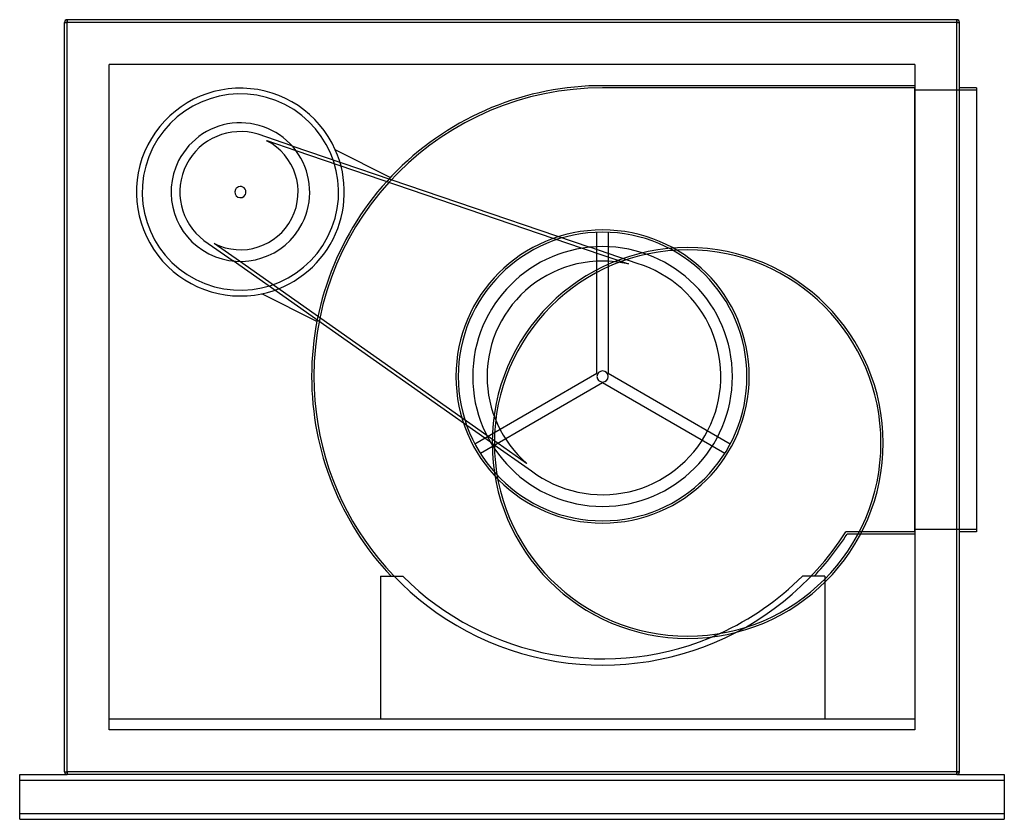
# Model space of a CAD drawing. Header units: millimetres. Extents: x -880 to 880, y -755 to 675.
import ezdxf

# ---------------------------------------------------------------- set-up
doc = ezdxf.new("R2010")
doc.units = ezdxf.units.MM
doc.layers.add('HIDDEN', color=7, linetype='Continuous')
doc.layers.add('THICK', color=7, linetype='Continuous')

msp = doc.modelspace()

# ---------------------------------------------------------------- linework, layer by layer
at = {"layer": 'HIDDEN'}
for p, q in [((-800, 670), (-800, 670)), ((-800, 670), (-795, 670)), ((-795, 670), (-795, 675)), ((-795, 675), (-795, 675)), ((795, 670), (-795, 670)), ((-795, -670), (-795, 670)), ((795, 670), (795, 675)), ((795, 675), (795, 675)), ((795, 670), (800, 670)), ((795, -670), (795, 670)), ((800, 670), (800, 670)), ((-720, 595), (-720, 595)), ((-720, -595), (-720, 595)), ((720, 595), (-720, 595)), ((720, 595), (720, -595)), ((720, 595), (720, 595)), ((720, 553), (161.9, 553)), ((161.9, 553), (161.9, 553)), ((720, 557), (162.9, 557)), ((162.9, 557), (162.9, 557)), ((162.9, 557), (162.9, 557)), ((720, 557), (720, 557)), ((720, -241), (720, 553)), ((720, 553), (720, 553)), ((830, 549), (720, 549)), ((720, 549), (720, 549)), ((800, 553), (800, 553)), ((830, 553), (830, 553)), ((830, 549), (830, 549)), ((-453.8, 470.2), (-453.8, 470.2)), ((-393.4, 449.6), (-453.8, 470.2)), ((-438.5, 458.7), (-386.2, 440.8)), ((-438.5, 458.7), (-438.5, 458.7)), ((-393.4, 449.6), (139, 268)), ((-386.2, 440.8), (125.5, 266.3)), ((-217.7, 392.5), (-315.8, 442.5)), ((-315.8, 442.5), (-315.8, 442.5)), ((-217.7, 392.5), (-217.7, 392.5)), ((151.9, 42.7), (151.9, 294.8)), ((151.9, 294.8), (151.9, 294.8)), ((171.9, 294.8), (171.9, 294.8)), ((171.9, 294.8), (171.9, 42.7)), ((-550.6, 280.3), (-550.6, 280.3)), ((-550.6, 280.3), (-498.4, 243.6)), ((-532.3, 274.8), (-532.3, 274.8)), ((-487, 242.9), (-532.3, 274.8)), ((125.5, 266.3), (208, 238.1)), ((223.7, 239.1), (139, 268)), ((-38.5, -80.4), (-498.4, 243.6)), ((-45.1, -68.5), (-487, 242.9)), ((208, 238.1), (208, 238.1)), ((223.7, 239.1), (223.7, 239.1)), ((-447, 185), (-447, 185)), ((-348.9, 135), (-447, 185)), ((-348.9, 135), (-348.9, 135)), ((-66.4, -83.4), (151.9, 42.7)), ((151.9, 42.7), (151.9, 42.7)), ((171.9, 42.7), (171.9, 42.7)), ((171.9, 42.7), (390.2, -83.4)), ((161.9, 25.4), (-56.4, -100.7)), ((380.2, -100.7), (161.9, 25.4)), ((161.9, 25.4), (161.9, 25.4)), ((26.2, -118.7), (-45.1, -68.5)), ((-66.4, -83.4), (-66.4, -83.4)), ((-38.5, -80.4), (34.7, -132)), ((390.2, -83.4), (390.2, -83.4)), ((-56.4, -100.7), (-56.4, -100.7)), ((380.2, -100.7), (380.2, -100.7)), ((26.2, -118.7), (26.2, -118.7)), ((34.7, -132), (34.7, -132)), ((596.8, -241), (596.8, -241)), ((720, -241), (596.8, -241)), ((599, -245), (599, -245)), ((720, -245), (618.6, -245)), ((830, -237), (720, -237)), ((720, -237), (720, -237)), ((720, -241), (720, -241)), ((720, -245), (720, -245)), ((800, -241), (800, -241)), ((830, -237), (830, -237)), ((830, -241), (830, -241)), ((-235.3, -320.3), (-235.3, -320.3)), ((-235.3, -320.3), (-195.3, -320.3)), ((-235.3, -320.3), (-235.3, -576)), ((-216.2, -320.3), (-216.2, -320.3)), ((-195.3, -320.3), (-195.3, -320.3)), ((-195.3, -320.3), (-195.3, -320.3)), ((519.1, -320.3), (519.1, -320.3)), ((519.1, -320.3), (519.1, -320.3)), ((540, -320.3), (540, -320.3)), ((559.1, -320.3), (559.1, -320.3)), ((559.1, -325.5), (559.1, -576)), ((-720, -576), (-720, -576)), ((720, -576), (-720, -576)), ((-720, -576), (-720, -576)), ((559.1, -576), (-235.3, -576)), ((-235.3, -576), (-235.3, -576)), ((-235.3, -576), (-235.3, -576)), ((-235.3, -576), (-235.3, -576)), ((559.1, -576), (559.1, -576)), ((559.1, -576), (559.1, -576)), ((559.1, -576), (559.1, -576)), ((720, -576), (720, -576)), ((720, -576), (720, -576)), ((-720, -595), (-720, -595)), ((720, -595), (-720, -595)), ((-720, -595), (-720, -595)), ((-720, -595), (-720, -595)), ((720, -595), (720, -595)), ((720, -595), (720, -595)), ((720, -595), (720, -595)), ((-880, -675), (-880, -675)), ((-880, -675), (-880, -675)), ((-880, -685), (-880, -685)), ((-880, -685), (-880, -685)), ((-800, -670), (-800, -670)), ((-800, -670), (-795, -670)), ((-795.1, -675), (-795.1, -675)), ((-795.1, -675), (-795.1, -675)), ((795, -670), (-795, -670)), ((-795, -675), (-795, -670)), ((-795, -675), (-795, -675)), ((-795, -675), (-795, -675)), ((-795, -675), (-795, -675)), ((795, -670), (800, -670)), ((795, -675), (795, -670)), ((795, -675), (795, -675)), ((795, -675), (795, -675)), ((795, -675), (795, -675)), ((795.1, -675), (795.1, -675)), ((795.1, -675), (795.1, -675)), ((800, -670), (800, -670)), ((880, -675), (880, -675)), ((880, -675), (880, -675)), ((880, -685), (880, -685)), ((880, -685), (880, -685)), ((-880, -745), (-880, -745)), ((-880, -745), (-880, -745)), ((-880, -755), (-880, -755)), ((-880, -755), (-880, -755)), ((880, -745), (880, -745)), ((880, -745), (880, -745)), ((880, -755), (880, -755)), ((880, -755), (880, -755))]:
    msp.add_line(p, q, dxfattribs=at)
for centre, radius, start, end in [((-485.5, 366.7), 185.8, 24.0576, 153), ((161.9, 36.9), 520.1, 89.8899, 180), ((161.9, 36.9), 516.1, 90, 180), ((-485.5, 366.7), 175.5, 63, 153), ((-485.5, 366.7), 175.5, 63, 153), ((-485.5, 366.7), 175.5, 333, 63), ((-485.5, 366.7), 175.5, 333, 63), ((-485.5, 366.7), 123.9, 333, 153), ((-485.5, 366.7), 108.2, 73, 153), ((-485.5, 366.7), 103.2, 333, 62.9743), ((-485.5, 366.7), 185.8, 153, 281.9425), ((-485.5, 366.7), 175.5, 153, 333), ((-485.5, 366.7), 175.5, 153, 333), ((-485.5, 366.7), 185.8, 333, 24.0576), ((-485.5, 366.7), 185.8, 333, 24.0576), ((-485.5, 366.7), 123.9, 153, 333), ((-485.5, 366.7), 108.2, 153, 233), ((-485.5, 366.7), 10, 153, 333), ((-485.5, 366.7), 10, 333, 153), ((-485.5, 366.7), 103.2, 243.0257, 333), ((-485.5, 366.7), 185.8, 281.9425, 333), ((-485.5, 366.7), 185.8, 281.9425, 333), ((161.9, 36.9), 262.1, 0, 180), ((161.9, 36.9), 258.1, 0, 180), ((161.9, 36.9), 232.2, 0, 180), ((161.9, 36.9), 206.4, 77.0957, 180), ((161.9, 36.9), 211.4, 333, 73), ((161.9, 36.9), 520.1, 180, 223.3705), ((161.9, 36.9), 516.1, 180, 327.421), ((161.9, 36.9), 262.1, 180, 0), ((161.9, 36.9), 258.1, 180, 0), ((161.9, 36.9), 232.2, 180, 0), ((161.9, 36.9), 206.4, 180, 228.9043), ((161.9, 36.9), 10, 0, 180), ((161.9, 36.9), 10, 180, 0), ((161.9, 36.9), 211.4, 233, 333), ((161.9, 36.9), 505.1, 225, 294.5071)]:
    msp.add_arc(centre, radius, start, end, dxfattribs=at)
at = {"layer": 'THICK'}
for p, q in [((-800, -670), (-800, 670)), ((-800, 670), (-795, 670)), ((795, 675), (-795, 675)), ((-795, 675), (-795, 670)), ((795, 670), (-795, 670)), ((-795, -670), (-795, 670)), ((795, 675), (795, 670)), ((795, 670), (800, 670)), ((795, -670), (795, 670)), ((800, -670), (800, 670)), ((830, 553), (800, 553)), ((830, 553), (830, -241)), ((618.6, -245), (599, -245)), ((830, -241), (800, -241)), ((559.1, -320.3), (519.1, -320.3)), ((559.1, -320.3), (559.1, -325.5)), ((-880, -675), (-795.1, -675)), ((-880, -685), (-880, -675)), ((-880, -685), (880, -685)), ((-880, -745), (-880, -685)), ((-800, -670), (-795, -670)), ((-795, -670), (-795, -675)), ((795, -670), (-795, -670)), ((795, -675), (-795, -675)), ((795, -670), (795, -675)), ((800, -670), (795, -670)), ((795.1, -675), (880, -675)), ((880, -675), (880, -685)), ((880, -685), (880, -745)), ((880, -745), (-880, -745)), ((-880, -755), (-880, -745)), ((-880, -755), (880, -755)), ((880, -745), (880, -755))]:
    msp.add_line(p, q, dxfattribs=at)
for centre, radius, start, end in [((-795, 670), 5, 90, 180), ((795, 670), 5, 0, 90), ((314, -82), 349.5, 0, 180), ((314, -82), 345.5, 0, 180), ((314, -82), 349.5, 180, 0), ((314, -82), 345.5, 180, 0), ((161.9, 36.9), 520.1, 316.6295, 327.1794), ((161.9, 36.9), 505.1, 294.5071, 315), ((-795, -670), 5, 180, 270), ((795, -670), 5, 270, 0)]:
    msp.add_arc(centre, radius, start, end, dxfattribs=at)

doc.saveas('drawing.dxf')
